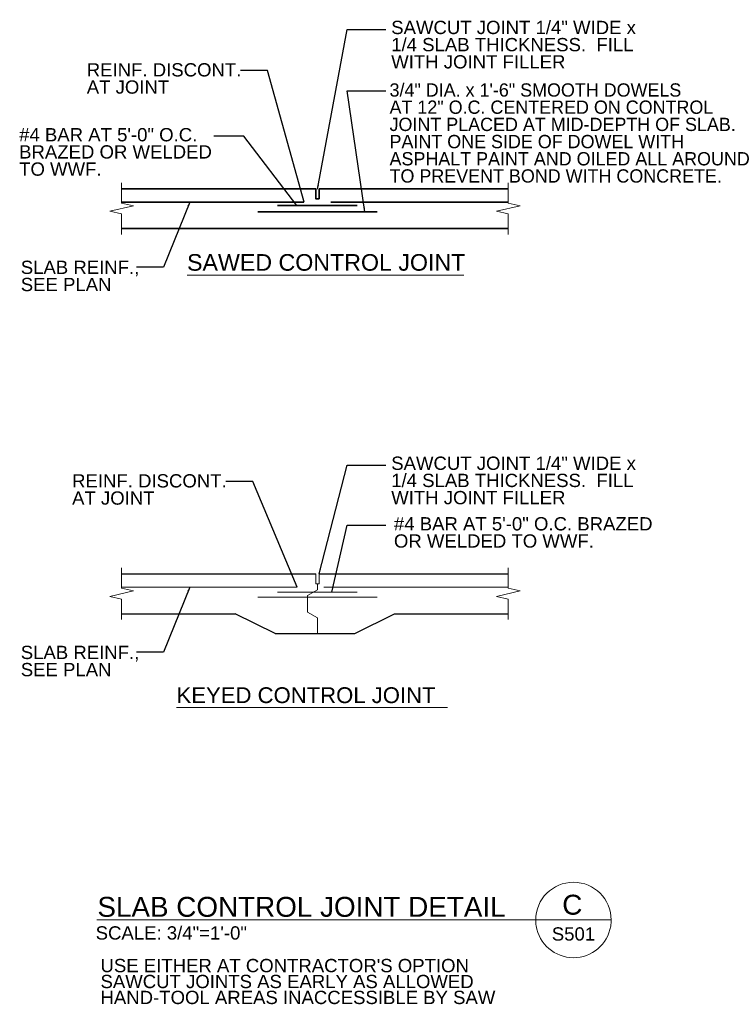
# Model space of a CAD drawing. Header units: inches. Extents: x 302 to 12790, y 497 to 13325.
# Tile 11 of 30: x 2367 to 2850, y 7068 to 7735. Entities that reach past the tile are written whole.
import ezdxf
from ezdxf.enums import TextEntityAlignment as Align

# ---------------------------------------------------------------- set-up
doc = ezdxf.new("R2010")
doc.units = ezdxf.units.IN
doc.header["$MEASUREMENT"] = 0
doc.linetypes.add('HIDDEN', pattern=[0.375, 0.25, -0.125])
for name, color, linetype, lineweight in [('E-DETL-JOINT', 253, 'Continuous', 35), ('G-ANNO-TEXT', 7, 'Continuous', 0), ('S-REIN-RBAR', 5, 'Continuous', 13), ('S-SLAB-EDGE', 6, 'Continuous', 30)]:
    doc.layers.add(name, color=color, linetype=linetype, lineweight=lineweight)
doc.styles.add("1 2 1'-0", font='arial.ttf', dxfattribs={"height": 3})
doc.styles.add("3 4 1'-0", font='arial.ttf', dxfattribs={"height": 2})
doc.dimstyles.new("3 4 1'-0", dxfattribs={"dimtxt": 2, "dimasz": 3, "dimexe": 1, "dimexo": 1, "dimgap": 1, "dimtad": 1, "dimdec": 4, "dimzin": 11, "dimdsep": 46, "dimlunit": 4, "dimtxsty": "3 4 1'-0", "dimblk": '_Oblique_0.3', "dimcen": 0.09, "dimadec": 4, "dimazin": 3, "dimtfac": 1, "dimtdec": 4, "dimtofl": 0, "dimtmove": 0, "dimatfit": 3, "dimfxl": 1, "dimfrac": 2, "dimtzin": 11, "dimarcsym": 0})

# ---------------------------------------------------------------- blocks, each defined once
blk = doc.blocks.new('BREAK LINE')
at = {"layer": 'G-ANNO-TEXT', "flags": 128}
blk.add_lwpolyline([(8.36, 9.2), (8.36, 8.47), (8.36, 6.43), (9.96, 6.07), (6.76, 5.34), (8.36, 4.97), (8.36, 2.2)], dxfattribs=at)
blk = doc.blocks.new('_Oblique_0.3')
at = {"color": 0, "linetype": 'ByBlock', "lineweight": -2}
for p, q in [((0, 0), (-1, 0)), ((0.5, 0.17), (-0.5, -0.17))]:
    blk.add_line(p, q, dxfattribs=at)

msp = doc.modelspace()

# ---------------------------------------------------------------- linework, layer by layer
at = {"layer": 'E-DETL-JOINT'}
for p, q in [((2435.77606, 7620.85413, 12.31883), (2567.36847, 7620.85413, 12.31883)), ((2569.61847, 7614.10413, 12.31883), (2569.61847, 7620.85413, 12.31883)), ((2569.61847, 7620.85413, 12.31883), (2697.78862, 7620.85413, 12.31883)), ((2541.49347, 7609.60413, -19.35834), (2595.49347, 7609.60413, -19.35834)), ((2527.99347, 7605.10413, -19.35834), (2608.99347, 7605.10413, -19.35834)), ((2435.77606, 7593.85413, 12.31883), (2697.78862, 7593.85413, 12.31883))]:
    msp.add_line(p, q, dxfattribs=at)
at = {"layer": 'E-DETL-JOINT', "linetype": 'HIDDEN'}
for p, q in [((2435.72183, 7611.85413, 12.31883), (2559.49347, 7611.85413, 12.31883)), ((2577.49347, 7611.85413, 12.31883), (2697.57505, 7611.85413, 12.31883))]:
    msp.add_line(p, q, dxfattribs=at)
at = {"layer": 'E-DETL-JOINT', "elevation": 12.31883, "flags": 128}
msp.add_lwpolyline([(2567.36847, 7620.85413), (2567.36847, 7614.10413), (2569.61847, 7614.10413)], dxfattribs=at)
at = {"layer": 'G-ANNO-TEXT'}
for p, q in [((2480.155, 7562.30764, 12.31883), (2667.72591, 7562.30764, 12.31883)), ((2569.61847, 7353.17138, 12.31883), (2569.61847, 7359.92138, 12.31883)), ((2568.49347, 7349.18158, 12.31883), (2568.49347, 7353.17138, 12.31883)), ((2561.79007, 7345.29638, 28.1575), (2568.49347, 7349.18158, 28.1575)), ((2561.79007, 7345.29638, 28.1575), (2561.79007, 7334.04638, 28.1575)), ((2561.79007, 7334.04638, 28.1575), (2568.49347, 7330.16118, 28.1575)), ((2568.49347, 7330.16118, 12.31883), (2568.49347, 7319.42138, 12.31883)), ((2473.06838, 7269.34531, 12.31883), (2656.61591, 7269.34531, 12.31883))]:
    msp.add_line(p, q, dxfattribs=at)
at = {"layer": 'G-ANNO-TEXT', "color": 7, "linetype": 'Continuous', "lineweight": 13}
msp.add_line((2418.92905, 7125.37002, -3.51967), (2767.52851, 7125.37002, -3.51967), dxfattribs=at)
at = {"layer": 'G-ANNO-TEXT', "elevation": 12.31883, "flags": 128}
msp.add_lwpolyline([(2567.36847, 7359.92138), (2567.36847, 7353.17138), (2569.61847, 7353.17138)], dxfattribs=at)
at = {"layer": 'G-ANNO-TEXT', "color": 7, "linetype": 'Continuous', "lineweight": 0}
for radius, start, end in [(25.5746, 0, 180), (25.57916, 180, 188.86916454), (25.57916, 350.56954998, 0), (25.57916, 188.86916454, 350.56954998)]:
    msp.add_arc((2741.95391, 7125.37002, -3.51967), radius, start, end, dxfattribs=at)
at = {"layer": 'S-REIN-RBAR', "linetype": 'HIDDEN'}
for p, q in [((2435.72183, 7350.92138, 12.31883), (2554.73111, 7350.92138, 12.31883)), ((2572.73111, 7350.92138, 12.31883), (2697.57505, 7350.92138, 12.31883))]:
    msp.add_line(p, q, dxfattribs=at)
at = {"layer": 'S-REIN-RBAR'}
for p, q in [((2541.49347, 7347.54638, -19.35834), (2595.49347, 7347.54638, -19.35834)), ((2527.99347, 7344.17138, -19.35834), (2608.99347, 7344.17138, -19.35834))]:
    msp.add_line(p, q, dxfattribs=at)
at = {"layer": 'S-SLAB-EDGE'}
for p, q in [((2435.77606, 7359.92138, 12.31883), (2567.36847, 7359.92138, 12.31883)), ((2569.61847, 7359.92138, 12.31883), (2697.78862, 7359.92138, 12.31883)), ((2435.77606, 7332.92138, 12.31883), (2512.78234, 7332.92138, 12.31883)), ((2539.78234, 7319.42138, 12.31883), (2512.78234, 7332.92138, 12.31883)), ((2593.78234, 7319.42138, 12.31883), (2620.78234, 7332.92138, 12.31883)), ((2620.78234, 7332.92138, 12.31883), (2697.78862, 7332.92138, 12.31883)), ((2539.78234, 7319.42138, 12.31883), (2593.78234, 7319.42138, 12.31883))]:
    msp.add_line(p, q, dxfattribs=at)

# ---------------------------------------------------------------- block references
at = {"layer": 'E-DETL-JOINT', "xscale": 4.981871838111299, "yscale": 4.981871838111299, "zscale": 4.5}
for p in [(2394.10434, 7578.99535, 12.31883), (2656.11689, 7578.99535, 12.31883)]:
    msp.add_blockref('BREAK LINE', p, dxfattribs=at)
at = {"layer": 'G-ANNO-TEXT', "xscale": 4.981871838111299, "yscale": 4.981871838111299, "zscale": 4.5}
for p in [(2394.10434, 7318.0626, 12.31883), (2656.11689, 7318.0626, 12.31883)]:
    msp.add_blockref('BREAK LINE', p, dxfattribs=at)

# ---------------------------------------------------------------- texts
at = {"layer": 'G-ANNO-TEXT', "color": 7, "linetype": 'Continuous', "lineweight": 0, "style": "1 2 1'-0"}
msp.add_text('C', height=13.5, dxfattribs=at).set_placement((2741.166, 7135.72302, -3.51967), align=Align.MIDDLE_CENTER)
at = {"layer": 'G-ANNO-TEXT', "color": 7, "linetype": 'Continuous', "lineweight": 0, "style": "3 4 1'-0"}
msp.add_text('S501', height=9, dxfattribs=at).set_placement((2741.95534, 7111.40689, -3.51967), align=Align.CENTER)
at = {"layer": 'G-ANNO-TEXT', "color": 7, "char_height": 9, "attachment_point": 1, "line_spacing_factor": 0.776524, "style": "3 4 1'-0"}
for s, insert in [('SAWCUT JOINT 1/4" WIDE x\\P1/4 SLAB THICKNESS.  FILL\\PWITH JOINT FILLER', (2618.47503, 7734.65249, 12.31883)), ('REINF. DISCONT.\\PAT JOINT', (2412.16051, 7705.92674, 12.31883)), ('3/4" DIA. x 1\'-6" SMOOTH DOWELS\\PAT 12" O.C. CENTERED ON CONTROL\\PJOINT PLACED AT MID-DEPTH OF SLAB.\\PPAINT ONE SIDE OF DOWEL WITH \\PASPHALT PAINT AND OILED ALL AROUND\\PTO PREVENT BOND WITH CONCRETE.', (2617.33288, 7692.27089, 12.31883)), ('#4 BAR AT 5\'-0" O.C.\\PBRAZED OR WELDED\\PTO WWF.', (2366.3313, 7661.97101, 12.31883)), ('SLAB REINF.,\\PSEE PLAN', (2367.43531, 7572.11256, 12.31883)), ('SAWCUT JOINT 1/4" WIDE x\\P1/4 SLAB THICKNESS.  FILL\\PWITH JOINT FILLER', (2618.47503, 7439.3646, 12.31883)), ('REINF. DISCONT.\\PAT JOINT', (2402.22522, 7427.43533, 12.31883)), ('#4 BAR AT 5\'-0" O.C. BRAZED\\POR WELDED TO WWF.', (2620.31066, 7398.32745, 12.31883)), ('SLAB REINF.,\\PSEE PLAN', (2367.43531, 7311.17981, 12.31883))]:
    msp.add_mtext(s, dxfattribs=dict(at, insert=insert))
at = {"layer": 'G-ANNO-TEXT', "color": 7, "linetype": 'Continuous', "lineweight": 13, "attachment_point": 7, "line_spacing_factor": 0.72}
for s, insert, char_height, style in [('\\fArial|b0|i0|c00|p39;\\H1.25x;SAWED CONTROL JOINT', (2480.1101, 7565.15126, -3.51967), 9, "3 4 1'-0"), ('\\fArial|b0|i0|c00|p39;\\H0.79375x;KEYED CONTROL JOINT', (2473.02349, 7272.18893, -3.51967), 13.5, "1 2 1'-0"), ('\\fArial|b0|i0|c00|p39;SLAB CONTROL JOINT DETAIL', (2419.361, 7127.33053, -3.51967), 13.5, "1 2 1'-0")]:
    msp.add_mtext(s, dxfattribs=dict(at, insert=insert, char_height=char_height, style=style))
at = {"layer": 'G-ANNO-TEXT', "color": 7, "linetype": 'Continuous', "lineweight": 0, "char_height": 9, "line_spacing_factor": 0.72, "style": "3 4 1'-0"}
for s, insert, attachment_point in [('\\fArial|b0|i0|c00|p39;SCALE: 3/4"=1\'-0"', (2469.45782, 7111.98463, -3.51967), 8), ("USE EITHER AT CONTRACTOR'S OPTION\\PSAWCUT JOINTS AS EARLY AS ALLOWED\\PHAND-TOOL AREAS INACCESSIBLE BY SAW", (2421.46965, 7098.99549, -3.51967), 1)]:
    msp.add_mtext(s, dxfattribs=dict(at, insert=insert, attachment_point=attachment_point))

# ---------------------------------------------------------------- leaders
at = {"layer": 'G-ANNO-TEXT'}
for points in [[(2568.54514, 7620.5646, 12.31883), (2588.66892, 7728.84855, 12.31883), (2614.83472, 7728.84855, 12.31883)], [(2559.49347, 7611.85413, 12.31883), (2534.59314, 7700.94806, 12.31883), (2516.25501, 7700.94806, 12.31883)], [(2600.54292, 7605.10413, 12.31883), (2588.66892, 7687.19436, 12.31883), (2614.83472, 7687.19436, 12.31883)], [(2554.45763, 7609.60413, 12.31883), (2518.53458, 7656.4599, 12.31883), (2498.23742, 7656.4599, 12.31883)], [(2481.89781, 7611.85413, 12.31883), (2464.11299, 7567.67024, 12.31883), (2445.77486, 7567.67024, 12.31883)], [(2569.61847, 7359.92138, 12.31883), (2588.66892, 7433.56066, 12.31883), (2614.83472, 7433.56066, 12.31883)], [(2554.73111, 7350.92138, 12.31883), (2524.65785, 7422.45665, 12.31883), (2506.31971, 7422.45665, 12.31883)], [(2578.11603, 7347.54638, 12.31883), (2588.66892, 7392.81634, 12.31883), (2614.83472, 7392.81634, 12.31883)], [(2481.89781, 7350.92138, 12.31883), (2464.11299, 7306.73749, 12.31883), (2445.77486, 7306.73749, 12.31883)]]:
    msp.add_leader(points, dimstyle="3 4 1'-0", override={"dimgap": 2}, dxfattribs=at)

doc.saveas('drawing.dxf')
